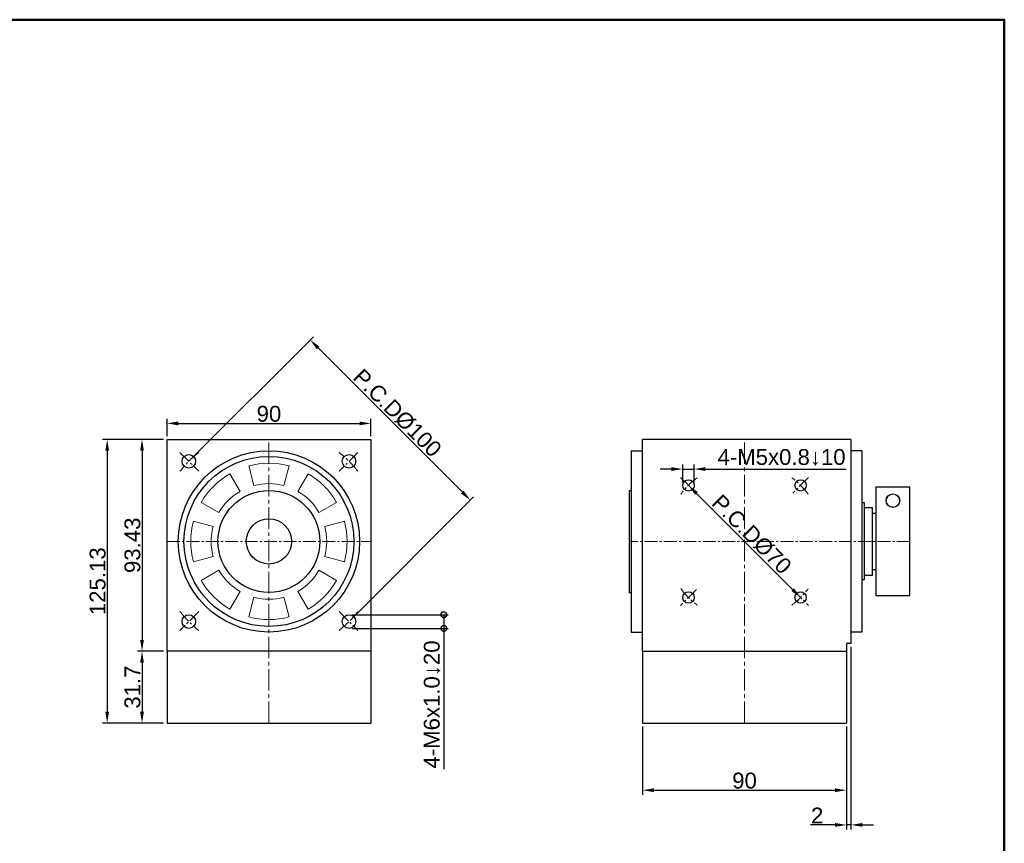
# Model space of a CAD drawing. Header units: millimetres. Extents: x 2723 to 3595, y 721 to 1332.
# Tile 8 of 8: x 3160 to 3595, y 969 to 1332. Entities that reach past the tile are written whole.
import ezdxf

# ---------------------------------------------------------------- set-up
doc = ezdxf.new("R2010")
doc.units = ezdxf.units.MM
doc.linetypes.add('CENTER2', pattern=[28.575, 19.05, -3.175, 3.175, -3.175])
for name, color, linetype, lineweight in [('中心線', 6, 'CENTER2', 5), ('圖框', 7, 'Continuous', 50), ('標註', 4, 'Continuous', 13)]:
    doc.layers.add(name, color=color, linetype=linetype, lineweight=lineweight)
doc.layers.add('產品', color=7, linetype='Continuous')
doc.styles.get("Standard").update_dxf_attribs({"font": 'arial.ttf'})
doc.dimstyles.new('yuetai', dxfattribs={"dimtxt": 7, "dimasz": 5, "dimexe": 2, "dimexo": 1.5, "dimtad": 1, "dimdsep": 46, "dimtxsty": 'Standard', "dimcen": 0, "dimadec": 0, "dimazin": 0, "dimtfac": 1, "dimtmove": 0, "dimatfit": 3, "dimfxl": 1, "dimarcsym": 0})

# ---------------------------------------------------------------- blocks, each defined once
blk = doc.blocks.new('標題欄框 下標註')
at = {"layer": '圖框'}
blk.add_lwpolyline([(2.28, 89.91), (287.28, 89.91), (287.28, 273.91), (2.28, 273.91)], close=True, dxfattribs=at)
blk = doc.blocks.new('*D12')
at = {"layer": 'Defpoints', "color": 0, "transparency": 16777216}
for p in [(3225.04, 1147.2), (3214, 1053.77), (3225.04, 1053.77)]:
    blk.add_point(p, dxfattribs=at)
at = {"layer": '標註', "color": 0, "lineweight": -2, "transparency": 16777216}
for p, q in [((3223.54, 1147.2), (3212, 1147.2)), ((3214, 1142.2), (3214, 1058.77)), ((3223.54, 1053.77), (3212, 1053.77))]:
    blk.add_line(p, q, dxfattribs=at)
at = {"layer": '標註', "color": 0, "transparency": 16777216}
for points in [[(3213.17, 1142.2), (3214.83, 1142.2), (3214, 1147.2)], [(3213.17, 1058.77), (3214.83, 1058.77), (3214, 1053.77)]]:
    blk.add_solid(points, dxfattribs=at)
at = {"layer": '標註', "color": 0, "transparency": 16777216, "insert": (3209.8, 1100.48), "char_height": 7, "attachment_point": 5, "rotation": 90}
blk.add_mtext('93.43', dxfattribs=at)
blk = doc.blocks.new('*D23')
at = {"layer": 'Defpoints', "color": 0, "transparency": 16777216}
for p in [(3288.23, 1191.11), (3234.68, 1137.55), (3305.39, 1066.84)]:
    blk.add_point(p, dxfattribs=at)
at = {"layer": '標註', "color": 0, "lineweight": -2, "transparency": 16777216}
for p, q in [((3235.74, 1138.61), (3289.65, 1192.52)), ((3355.41, 1123.93), (3291.77, 1187.57)), ((3306.45, 1067.9), (3360.36, 1121.81))]:
    blk.add_line(p, q, dxfattribs=at)
at = {"layer": '標註', "color": 0, "transparency": 16777216}
for points in [[(3292.36, 1188.16), (3291.18, 1186.98), (3288.23, 1191.11)], [(3356, 1124.52), (3354.82, 1123.34), (3358.95, 1120.4)]]:
    blk.add_solid(points, dxfattribs=at)
at = {"layer": '標註', "color": 0, "transparency": 16777216, "insert": (3326.7, 1158.86), "char_height": 7, "attachment_point": 5, "rotation": 315}
blk.add_mtext('P.C.DØ100', dxfattribs=at)
blk = doc.blocks.new('*D27')
at = {"layer": 'Defpoints', "color": 0, "transparency": 16777216}
for p in [(3457.73, 1134.13), (3452.73, 1126.9), (3457.73, 1126.9)]:
    blk.add_point(p, dxfattribs=at)
at = {"layer": '標註', "color": 0, "lineweight": -2, "transparency": 16777216}
for p, q in [((3452.73, 1128.4), (3452.73, 1136.13)), ((3457.73, 1128.4), (3457.73, 1136.13)), ((3447.73, 1134.13), (3442.73, 1134.13)), ((3452.73, 1134.13), (3457.73, 1134.13)), ((3462.73, 1134.13), (3524.92, 1134.13))]:
    blk.add_line(p, q, dxfattribs=at)
at = {"layer": '標註', "color": 0, "transparency": 16777216}
for points in [[(3447.73, 1134.96), (3447.73, 1133.3), (3452.73, 1134.13)], [(3462.73, 1134.96), (3462.73, 1133.3), (3457.73, 1134.13)]]:
    blk.add_solid(points, dxfattribs=at)
at = {"layer": '標註', "color": 0, "transparency": 16777216, "insert": (3496.33, 1139.3), "char_height": 7, "attachment_point": 5}
blk.add_mtext('4-M5x0.8↓10', dxfattribs=at)
blk = doc.blocks.new('*D30')
at = {"layer": 'Defpoints', "color": 0, "transparency": 16777216}
for p in [(3455.23, 1126.95), (3455.23, 1126.95), (3504.73, 1077.45)]:
    blk.add_point(p, dxfattribs=at)
at = {"layer": '標註', "color": 0, "lineweight": -2, "transparency": 16777216}
for p, q in [((3454.17, 1125.88), (3453.82, 1125.53)), ((3501.2, 1080.98), (3458.77, 1123.41)), ((3503.67, 1076.39), (3503.32, 1076.03))]:
    blk.add_line(p, q, dxfattribs=at)
at = {"layer": '標註', "color": 0, "transparency": 16777216}
for points in [[(3459.36, 1124), (3458.18, 1122.82), (3455.23, 1126.95)], [(3501.79, 1081.57), (3500.61, 1080.39), (3504.73, 1077.45)]]:
    blk.add_solid(points, dxfattribs=at)
at = {"layer": '標註', "color": 0, "transparency": 16777216, "insert": (3483.09, 1105.3), "char_height": 7, "attachment_point": 5, "rotation": 315}
blk.add_mtext('P.C.DØ70', dxfattribs=at)
blk = doc.blocks.new('*D34')
at = {"layer": 'Defpoints', "color": 0, "transparency": 16777216}
for p in [(3225.04, 1053.77), (3214, 1022.07), (3225.04, 1022.07)]:
    blk.add_point(p, dxfattribs=at)
at = {"layer": '標註', "color": 0, "lineweight": -2, "transparency": 16777216}
for p, q in [((3223.54, 1053.77), (3212, 1053.77)), ((3214, 1048.77), (3214, 1027.07)), ((3223.54, 1022.07), (3212, 1022.07))]:
    blk.add_line(p, q, dxfattribs=at)
at = {"layer": '標註', "color": 0, "transparency": 16777216}
for points in [[(3213.17, 1048.77), (3214.83, 1048.77), (3214, 1053.77)], [(3213.17, 1027.07), (3214.83, 1027.07), (3214, 1022.07)]]:
    blk.add_solid(points, dxfattribs=at)
at = {"layer": '標註', "color": 0, "transparency": 16777216, "insert": (3209.8, 1037.92), "char_height": 7, "attachment_point": 5, "rotation": 90}
blk.add_mtext('31.7', dxfattribs=at)
blk = doc.blocks.new('*D40')
at = {"layer": 'Defpoints', "color": 0, "transparency": 16777216}
for p in [(3225.04, 1147.2), (3198.63, 1022.07), (3225.04, 1022.07)]:
    blk.add_point(p, dxfattribs=at)
at = {"layer": '標註', "color": 0, "lineweight": -2, "transparency": 16777216}
for p, q in [((3223.54, 1147.2), (3196.63, 1147.2)), ((3198.63, 1142.2), (3198.63, 1027.07)), ((3223.54, 1022.07), (3196.63, 1022.07))]:
    blk.add_line(p, q, dxfattribs=at)
at = {"layer": '標註', "color": 0, "transparency": 16777216}
for points in [[(3197.79, 1142.2), (3199.46, 1142.2), (3198.63, 1147.2)], [(3197.79, 1027.07), (3199.46, 1027.07), (3198.63, 1022.07)]]:
    blk.add_solid(points, dxfattribs=at)
at = {"layer": '標註', "color": 0, "transparency": 16777216, "insert": (3194.43, 1084.63), "char_height": 7, "attachment_point": 5, "rotation": 90}
blk.add_mtext('125.13', dxfattribs=at)
blk = doc.blocks.new('_DotSmall')
at = {"color": 0, "linetype": 'ByBlock', "const_width": 0.5}
blk.add_lwpolyline([(-0.0625, 0, 1), (0.0625, 0, 1)], format="xyb", close=True, dxfattribs=at)
blk = doc.blocks.new('*D42')
at = {"layer": 'Defpoints', "color": 0, "transparency": 16777216}
for p in [(3305.39, 1069.84), (3305.39, 1063.84), (3347.22, 1063.84)]:
    blk.add_point(p, dxfattribs=at)
at = {"layer": '標註', "color": 0, "lineweight": -2, "transparency": 16777216}
for p, q in [((3306.89, 1069.84), (3349.22, 1069.84)), ((3347.22, 1069.84), (3347.22, 1063.84)), ((3306.89, 1063.84), (3349.22, 1063.84)), ((3347.22, 1063.84), (3347.22, 1001.65))]:
    blk.add_line(p, q, dxfattribs=at)
at = {"layer": '標註', "color": 0, "lineweight": -2, "transparency": 16777216, "xscale": 5, "yscale": 5, "zscale": 5}
for p, rotation in [((3347.22, 1069.84), 90), ((3347.22, 1063.84), 270)]:
    blk.add_blockref('_DotSmall', p, dxfattribs=dict(at, rotation=rotation))
at = {"layer": '標註', "color": 0, "transparency": 16777216, "insert": (3342.05, 1030.25), "char_height": 7, "attachment_point": 5, "rotation": 90}
blk.add_mtext('4-M6x1.0↓20', dxfattribs=at)
blk = doc.blocks.new('*D43')
at = {"layer": 'Defpoints', "color": 0, "transparency": 16777216}
for p in [(3526.98, 1057.2), (3524.98, 1022.07), (3524.98, 977.12)]:
    blk.add_point(p, dxfattribs=at)
at = {"layer": '標註', "color": 0, "lineweight": -2, "transparency": 16777216}
for p, q in [((3526.98, 1055.7), (3526.98, 975.12)), ((3524.98, 1020.57), (3524.98, 975.12)), ((3519.98, 977.12), (3509.1, 977.12)), ((3526.98, 977.12), (3524.98, 977.12)), ((3531.98, 977.12), (3536.98, 977.12))]:
    blk.add_line(p, q, dxfattribs=at)
at = {"layer": '標註', "color": 0, "transparency": 16777216}
for points in [[(3519.98, 977.96), (3519.98, 976.29), (3524.98, 977.12)], [(3531.98, 977.96), (3531.98, 976.29), (3526.98, 977.12)]]:
    blk.add_solid(points, dxfattribs=at)
at = {"layer": '標註', "color": 0, "transparency": 16777216, "insert": (3512.04, 981.26), "char_height": 7, "attachment_point": 5}
blk.add_mtext('2', dxfattribs=at)
blk = doc.blocks.new('*D44')
at = {"layer": 'Defpoints', "color": 0, "transparency": 16777216}
for p in [(3434.98, 1022.07), (3524.98, 1022.07), (3524.98, 992.43)]:
    blk.add_point(p, dxfattribs=at)
at = {"layer": '標註', "color": 0, "lineweight": -2, "transparency": 16777216}
for p, q in [((3434.98, 1020.57), (3434.98, 990.43)), ((3524.98, 1020.57), (3524.98, 990.43)), ((3439.98, 992.43), (3519.98, 992.43))]:
    blk.add_line(p, q, dxfattribs=at)
at = {"layer": '標註', "color": 0, "transparency": 16777216}
for points in [[(3439.98, 993.26), (3439.98, 991.6), (3434.98, 992.43)], [(3519.98, 993.26), (3519.98, 991.6), (3524.98, 992.43)]]:
    blk.add_solid(points, dxfattribs=at)
at = {"layer": '標註', "color": 0, "transparency": 16777216, "insert": (3479.98, 996.63), "char_height": 7, "attachment_point": 5}
blk.add_mtext('90', dxfattribs=at)
blk = doc.blocks.new('*D50')
at = {"layer": 'Defpoints', "color": 0, "transparency": 16777216}
for p in [(3315.04, 1154.27), (3225.04, 1147.2), (3315.04, 1147.2)]:
    blk.add_point(p, dxfattribs=at)
at = {"layer": '標註', "color": 0, "lineweight": -2, "transparency": 16777216}
for p, q in [((3225.04, 1148.7), (3225.04, 1156.27)), ((3315.04, 1148.7), (3315.04, 1156.27)), ((3230.04, 1154.27), (3310.04, 1154.27))]:
    blk.add_line(p, q, dxfattribs=at)
at = {"layer": '標註', "color": 0, "transparency": 16777216}
for points in [[(3230.04, 1155.1), (3230.04, 1153.43), (3225.04, 1154.27)], [(3310.04, 1155.1), (3310.04, 1153.43), (3315.04, 1154.27)]]:
    blk.add_solid(points, dxfattribs=at)
at = {"layer": '標註', "color": 0, "transparency": 16777216, "insert": (3270.04, 1158.46), "char_height": 7, "attachment_point": 5}
blk.add_mtext('90', dxfattribs=at)

msp = doc.modelspace()

# ---------------------------------------------------------------- linework, layer by layer
at = {"layer": '中心線', "ltscale": 0.5}
for p, q in [((3270.036, 1022.067), (3270.036, 1147.197)), ((3479.983, 1022.067), (3479.983, 1147.197))]:
    msp.add_line(p, q, dxfattribs=at)
at = {"layer": '中心線', "ltscale": 0.3}
for p, q in [((3230.756, 1141.478), (3239.089, 1133.144)), ((3309.317, 1141.478), (3300.972, 1133.133)), ((3451.758, 1130.422), (3458.71, 1123.47)), ((3508.216, 1130.43), (3501.247, 1123.461)), ((3225.036, 1102.197), (3315.036, 1102.197)), ((3552.983, 1102.187), (3428.983, 1102.197)), ((3458.81, 1081.024), (3451.658, 1073.872)), ((3501.249, 1080.931), (3508.214, 1073.966)), ((3239.1, 1071.261), (3230.756, 1062.916)), ((3300.972, 1071.261), (3309.317, 1062.916))]:
    msp.add_line(p, q, dxfattribs=at)
for centre, radius, start, end in [((3270.036, 1102.197), 50, 128.22261, 141.77739), ((3270.036, 1102.197), 50, 38.22261, 51.77739), ((3479.983, 1102.197), 35, 126.54531, 143.45469), ((3479.983, 1102.197), 35, 36.54531, 53.45469), ((3479.983, 1102.197), 35, 216.54531, 233.45469), ((3479.983, 1102.197), 35, 306.54531, 323.45469), ((3270.036, 1102.197), 50, 218.22261, 231.77739), ((3270.036, 1102.197), 50, 308.22261, 321.77739)]:
    msp.add_arc(centre, radius, start, end, dxfattribs=at)
at = {"layer": '產品'}
for p, q in [((3225.036, 1053.767), (3225.036, 1147.197)), ((3225.036, 1147.197), (3315.036, 1147.197)), ((3315.036, 1147.197), (3315.036, 1053.767)), ((3526.983, 1147.197), (3434.983, 1147.197)), ((3434.983, 1053.767), (3434.983, 1147.197)), ((3526.983, 1147.197), (3526.983, 1057.197)), ((3429.983, 1142.197), (3429.983, 1062.197)), ((3429.983, 1142.197), (3434.983, 1142.197)), ((3531.983, 1142.197), (3526.983, 1142.197)), ((3531.983, 1062.197), (3531.983, 1142.197)), ((3552.983, 1126.176), (3537.983, 1126.176)), ((3537.983, 1126.176), (3537.983, 1078.197)), ((3552.983, 1078.197), (3552.983, 1126.176)), ((3428.983, 1124.697), (3428.983, 1079.697)), ((3428.983, 1124.697), (3429.983, 1124.697)), ((3532.983, 1119.197), (3531.983, 1119.197)), ((3532.983, 1085.197), (3532.983, 1119.197)), ((3532.983, 1117.197), (3536.483, 1117.197)), ((3536.483, 1087.197), (3536.483, 1117.197)), ((3536.483, 1114.697), (3537.983, 1114.697)), ((3536.483, 1087.197), (3532.983, 1087.197)), ((3537.983, 1089.697), (3536.483, 1089.697)), ((3532.983, 1085.197), (3531.983, 1085.197)), ((3428.983, 1079.697), (3429.983, 1079.697)), ((3552.983, 1078.197), (3537.983, 1078.197)), ((3429.983, 1062.197), (3434.983, 1062.197)), ((3531.983, 1062.197), (3526.983, 1062.197)), ((3526.983, 1057.197), (3524.983, 1057.197)), ((3524.983, 1057.197), (3524.983, 1053.767)), ((3315.036, 1053.767), (3225.036, 1053.767)), ((3225.036, 1053.767), (3225.036, 1022.067)), ((3315.036, 1053.767), (3315.036, 1022.067)), ((3434.983, 1053.767), (3524.983, 1053.767)), ((3434.983, 1053.767), (3434.983, 1022.067)), ((3524.983, 1053.767), (3524.983, 1022.067)), ((3225.036, 1022.067), (3315.036, 1022.067)), ((3434.983, 1022.067), (3524.983, 1022.067))]:
    msp.add_line(p, q, dxfattribs=at)
at = {"layer": '產品', "lineweight": 5}
for p, q in [((3263.436, 1126.828), (3261.107, 1135.521)), ((3278.966, 1135.521), (3276.636, 1126.828)), ((3252.786, 1132.075), (3257.286, 1124.281)), ((3282.786, 1124.281), (3287.286, 1132.075)), ((3247.953, 1114.947), (3240.158, 1119.447)), ((3299.914, 1119.447), (3292.12, 1114.947)), ((3236.712, 1111.126), (3245.405, 1108.797)), ((3294.667, 1108.797), (3303.361, 1111.126)), ((3245.405, 1095.597), (3236.712, 1093.268)), ((3303.361, 1093.268), (3294.667, 1095.597)), ((3240.158, 1084.947), (3247.953, 1089.447)), ((3292.12, 1089.447), (3299.914, 1084.947)), ((3257.286, 1080.113), (3252.786, 1072.319)), ((3287.286, 1072.319), (3282.786, 1080.113)), ((3261.107, 1068.872), (3263.436, 1077.566)), ((3276.636, 1077.566), (3278.966, 1068.872))]:
    msp.add_line(p, q, dxfattribs=at)
at = {"layer": '產品'}
for centre, radius in [((3270.036, 1102.197), 40), ((3234.681, 1137.552), 3), ((3234.681, 1137.552), 3), ((3270.036, 1102.197), 37.5), ((3305.392, 1137.552), 3), ((3305.392, 1137.552), 3), ((3455.234, 1126.946), 2.5), ((3504.732, 1126.946), 2.5), ((3270.036, 1102.197), 22.5), ((3270.036, 1102.197), 10), ((3455.234, 1077.448), 2.5), ((3504.732, 1077.448), 2.5), ((3234.681, 1066.842), 3), ((3234.681, 1066.842), 3), ((3305.392, 1066.842), 3), ((3305.392, 1066.842), 3)]:
    msp.add_circle(centre, radius, dxfattribs=at)
at = {"layer": '產品', "ltscale": 5}
for radius in [3, 2.95]:
    msp.add_circle((3545.483, 1120.197), radius, dxfattribs=at)
at = {"layer": '產品', "lineweight": 5}
for radius, start, end in [(34.5, 75, 105), (34.5, 120, 150), (34.5, 30, 60), (25.5, 75, 105), (25.5, 120, 150), (25.5, 30, 60), (34.5, 165, 195), (25.5, 165, 195), (25.5, 345, 15), (34.5, 345, 15), (25.5, 210, 240), (25.5, 300, 330), (34.5, 210, 240), (34.5, 300, 330), (25.5, 255, 285), (34.5, 255, 285)]:
    msp.add_arc((3270.036, 1102.197), radius, start, end, dxfattribs=at)

# ---------------------------------------------------------------- block references
at = {"layer": '圖框', "xscale": 3.057730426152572, "yscale": 3.057730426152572, "zscale": 3.057730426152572}
msp.add_blockref('標題欄框 下標註', (2716.227, 494.849), dxfattribs=at)
msp.add_blockref('標題欄框 下標註', (2716.227, 494.849), dxfattribs=at)

# ---------------------------------------------------------------- dimensions: what is measured, and where the dimension line sits
at = {"layer": '標註'}
for p1, p2, distance, picture, middle in [((3305.392, 1066.842), (3234.681, 1137.552), -75.737, '*D23', (3326.698, 1158.858)), ((3504.732, 1077.448), (3455.234, 1126.946), 0, '*D30', (3483.091, 1105.304))]:
    dim = msp.add_aligned_dim(p1=p1, p2=p2, distance=distance, text='P.C.DØ<>', dimstyle='yuetai', dxfattribs=at)
    dim.commit()
    dim.dimension.update_dxf_attribs({"geometry": picture, "text_midpoint": middle})
for base, p1, p2, picture, middle in [((3315.036, 1154.266), (3225.036, 1147.197), (3315.036, 1147.197), '*D50', (3270.036, 1158.465)), ((3524.983, 977.124), (3526.983, 1057.197), (3524.983, 1022.067), '*D43', (3512.04, 981.263)), ((3524.983, 992.43), (3434.983, 1022.067), (3524.983, 1022.067), '*D44', (3479.983, 996.629))]:
    dim = msp.add_linear_dim(base=base, p1=p1, p2=p2, dimstyle='yuetai', dxfattribs=at)
    dim.commit()
    dim.dimension.update_dxf_attribs({"geometry": picture, "text_midpoint": middle})
for base, p1, p2, picture, middle in [((3198.627, 1022.067), (3225.036, 1147.197), (3225.036, 1022.067), '*D40', (3194.426, 1084.632)), ((3214.002, 1053.767), (3225.036, 1147.197), (3225.036, 1053.767), '*D12', (3209.8, 1100.482)), ((3214.002, 1022.067), (3225.036, 1053.767), (3225.036, 1022.067), '*D34', (3209.8, 1037.917))]:
    dim = msp.add_linear_dim(base=base, p1=p1, p2=p2, angle=90, dimstyle='yuetai', dxfattribs=at)
    dim.commit()
    dim.dimension.update_dxf_attribs({"geometry": picture, "text_midpoint": middle})
dim = msp.add_linear_dim(base=(3457.734, 1134.132), p1=(3452.734, 1126.905), p2=(3457.734, 1126.905), angle=180, text='4-M<>x0.8↓10', dimstyle='yuetai', dxfattribs=at)
dim.commit()
dim.dimension.update_dxf_attribs({"geometry": '*D27', "text_midpoint": (3496.328, 1139.295)})
dim = msp.add_linear_dim(base=(3347.216, 1063.842), p1=(3305.392, 1069.842), p2=(3305.392, 1063.842), angle=270, text='4-M<>x1.0↓20', dimstyle='yuetai', override={"dimblk1": 'DotSmall', "dimblk2": 'DotSmall', "dimsah": 1}, dxfattribs=at)
dim.commit()
dim.dimension.update_dxf_attribs({"geometry": '*D42', "text_midpoint": (3342.053, 1030.248)})

doc.saveas('drawing.dxf')
